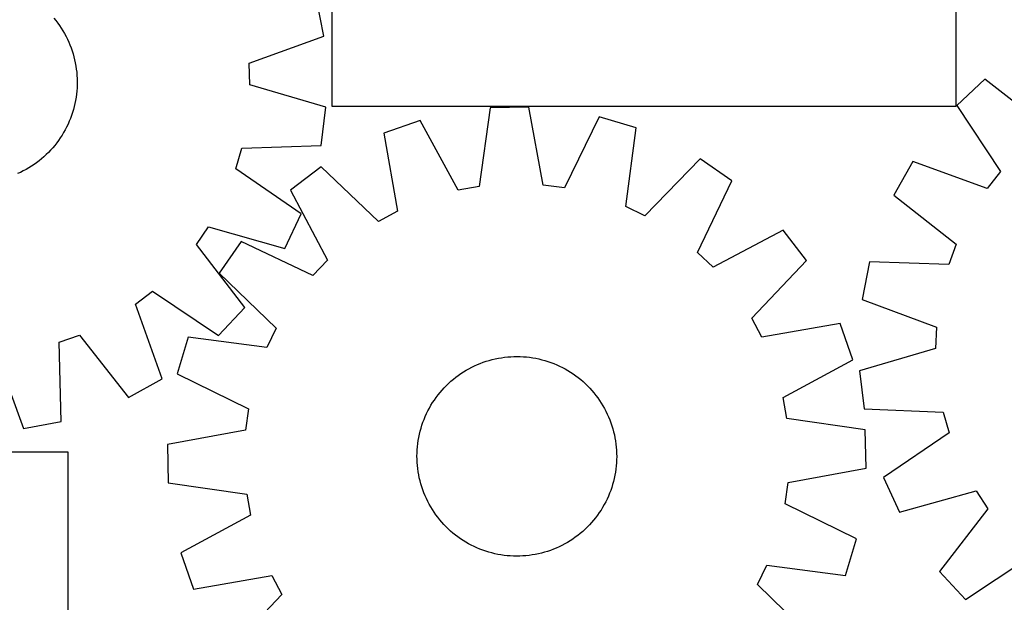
# Model space of a CAD drawing. Header units: millimetres. Extents: x 7 to 1493, y 7 to 2993.
# Tile 5 of 13: x 287 to 681, y 2414 to 2648. Entities that reach past the tile are written whole.
import ezdxf

# ---------------------------------------------------------------- set-up
doc = ezdxf.new("R2010")
doc.units = ezdxf.units.MM
doc.layers.add('CUT', color=7, linetype='CONTINUOUS', true_color=0x000000)

msp = doc.modelspace()

# ---------------------------------------------------------------- linework, layer by layer
at = {"layer": 'CUT'}
for p, q in [((662.174131, 2613.061831), (662.174131, 2913.061831)), ((412.174131, 2713.061831), (412.174131, 2613.061831)), ((408.89063, 2641.121682), (406.020759, 2656.237713)), ((300.762231, 2648.317272), (301.554729, 2647.342103)), ((301.554729, 2647.342103), (302.316205, 2646.342523)), ((302.316205, 2646.342523), (303.045908, 2645.319518)), ((303.045908, 2645.319518), (303.743118, 2644.274096)), ((303.743118, 2644.274096), (304.407146, 2643.207291)), ((304.407146, 2643.207291), (305.037337, 2642.120155)), ((305.037337, 2642.120155), (305.63307, 2641.01376)), ((305.63307, 2641.01376), (306.193756, 2639.889198)), ((306.193756, 2639.889198), (306.718842, 2638.74758)), ((306.718842, 2638.74758), (307.207809, 2637.590032)), ((379.054451, 2630.223189), (408.89063, 2641.121682)), ((307.207809, 2637.590032), (307.660176, 2636.417697)), ((307.660176, 2636.417697), (308.075496, 2635.23173)), ((308.075496, 2635.23173), (308.453359, 2634.033303)), ((308.453359, 2634.033303), (308.793392, 2632.823599)), ((308.793392, 2632.823599), (309.095259, 2631.603811)), ((309.095259, 2631.603811), (309.358663, 2630.375143)), ((309.358663, 2630.375143), (309.583343, 2629.138807)), ((309.583343, 2629.138807), (309.769079, 2627.896025)), ((309.769079, 2627.896025), (309.915685, 2626.648021)), ((379.3163, 2621.652844), (379.054451, 2630.223189)), ((309.915685, 2626.648021), (310.023019, 2625.396028)), ((310.023019, 2625.396028), (310.090974, 2624.141281)), ((310.090974, 2624.141281), (310.119483, 2622.88502)), ((310.119483, 2622.88502), (310.108518, 2621.628482)), ((673.672054, 2623.811864), (662.395809, 2613.343968)), ((698.766439, 2604.33761), (673.672054, 2623.811864)), ((309.968246, 2619.119539), (309.839079, 2617.86961)), ((310.058089, 2620.372909), (309.968246, 2619.119539)), ((310.108518, 2621.628482), (310.058089, 2620.372909)), ((409.762169, 2612.596145), (379.3163, 2621.652844)), ((309.463318, 2615.385003), (309.217095, 2614.152777)), ((309.670714, 2616.624355), (309.463318, 2615.385003)), ((309.839079, 2617.86961), (309.670714, 2616.624355)), ((308.60918, 2611.714559), (308.248087, 2610.510973)), ((308.932289, 2612.928893), (308.60918, 2611.714559)), ((309.217095, 2614.152777), (308.932289, 2612.928893)), ((407.820469, 2597.333107), (409.762169, 2612.596145)), ((412.174131, 2613.061831), (662.174131, 2613.061831)), ((475.572295, 2612.341196), (471.0925, 2580.894318)), ((490.954923, 2612.66571), (475.572295, 2612.341196)), ((496.756957, 2581.435738), (490.954923, 2612.66571)), ((662.395809, 2613.343968), (679.953092, 2586.872917)), ((306.940655, 2606.976523), (306.43156, 2605.827685)), ((307.413413, 2608.140786), (306.940655, 2606.976523)), ((307.849367, 2609.319323), (307.413413, 2608.140786)), ((308.248087, 2610.510973), (307.849367, 2609.319323)), ((447.48524, 2607.283216), (432.955772, 2602.221092)), ((462.653895, 2579.374674), (447.48524, 2607.283216)), ((519.230302, 2608.796758), (505.252143, 2580.273332)), ((533.96033, 2604.351895), (519.230302, 2608.796758)), ((305.306404, 2603.5808), (304.691454, 2602.48497)), ((305.886631, 2604.695405), (305.306404, 2603.5808)), ((306.43156, 2605.827685), (305.886631, 2604.695405)), ((529.8278, 2572.8575), (533.96033, 2604.351895)), ((302.644493, 2599.320849), (301.897047, 2598.310734)), ((303.359841, 2600.353943), (302.644493, 2599.320849)), ((304.042386, 2601.408997), (303.359841, 2600.353943)), ((304.691454, 2602.48497), (304.042386, 2601.408997)), ((432.955772, 2602.221092), (438.412853, 2570.929)), ((299.469658, 2595.428115), (298.601505, 2594.519645)), ((300.308846, 2596.363406), (299.469658, 2595.428115)), ((301.118242, 2597.324595), (300.308846, 2596.363406)), ((301.897047, 2598.310734), (301.118242, 2597.324595)), ((373.677408, 2587.956112), (376.076756, 2596.18791)), ((376.076756, 2596.18791), (407.820469, 2597.333107)), ((294.8568, 2591.171491), (293.857219, 2590.410014)), ((295.831968, 2591.963989), (294.8568, 2591.171491)), ((296.781762, 2592.786727), (295.831968, 2591.963989)), ((297.705245, 2593.638892), (296.781762, 2592.786727)), ((298.601505, 2594.519645), (297.705245, 2593.638892)), ((559.656241, 2591.934731), (537.547999, 2569.126829)), ((572.291793, 2583.155586), (559.656241, 2591.934731)), ((289.634851, 2587.688882), (288.528456, 2587.09315)), ((290.721987, 2588.319073), (289.634851, 2587.688882)), ((291.788793, 2588.983102), (290.721987, 2588.319073)), ((292.834214, 2589.680311), (291.788793, 2588.983102)), ((293.857219, 2590.410014), (292.834214, 2589.680311)), ((399.834476, 2569.934389), (373.677408, 2587.956112)), ((407.806398, 2588.731289), (395.552335, 2579.42707)), ((430.856858, 2566.876061), (407.806398, 2588.731289)), ((644.774944, 2590.89467), (637.285355, 2577.454558)), ((674.658998, 2580.128146), (644.774944, 2590.89467)), ((287.403895, 2586.532464), (286.262277, 2586.007378)), ((288.528456, 2587.09315), (287.403895, 2586.532464)), ((679.953092, 2586.872917), (674.658998, 2580.128146)), ((395.552335, 2579.42707), (410.412115, 2551.352853)), ((471.0925, 2580.894318), (462.653895, 2579.374674)), ((505.252143, 2580.273332), (496.756957, 2581.435738)), ((558.62922, 2554.479658), (572.291793, 2583.155586)), ((637.285355, 2577.454558), (662.163329, 2557.704592)), ((537.547999, 2569.126829), (529.8278, 2572.8575)), ((393.271271, 2556.018395), (399.834476, 2569.934389)), ((438.412853, 2570.929), (430.856858, 2566.876061)), ((357.901639, 2557.65113), (362.727321, 2564.738595)), ((362.727321, 2564.738595), (393.271271, 2556.018395)), ((592.892942, 2563.405687), (564.818725, 2548.545907)), ((602.197161, 2551.151624), (592.892942, 2563.405687)), ((377.209471, 2532.428473), (357.901639, 2557.65113)), ((375.802436, 2558.825922), (367.023291, 2546.19037)), ((404.478364, 2545.163348), (375.802436, 2558.825922)), ((662.163329, 2557.704592), (659.212595, 2549.653969)), ((564.818725, 2548.545907), (558.62922, 2554.479658)), ((410.412115, 2551.352853), (404.478364, 2545.163348)), ((580.341932, 2528.101163), (602.197161, 2551.151624)), ((627.464131, 2550.658861), (624.494333, 2535.562145)), ((659.212595, 2549.653969), (627.464131, 2550.658861)), ((367.023291, 2546.19037), (389.831193, 2524.082128)), ((333.533237, 2533.704359), (340.31288, 2538.953722)), ((340.31288, 2538.953722), (366.667213, 2521.221719)), ((344.101847, 2503.749739), (333.533237, 2533.704359)), ((366.667213, 2521.221719), (377.209471, 2532.428473)), ((624.494333, 2535.562145), (654.257767, 2524.466528)), ((584.394871, 2520.545169), (580.341932, 2528.101163)), ((615.686963, 2526.00225), (584.394871, 2520.545169)), ((620.749087, 2511.472781), (615.686963, 2526.00225)), ((654.257767, 2524.466528), (653.939231, 2515.898103)), ((302.957551, 2518.459877), (311.027517, 2521.357292)), ((311.027517, 2521.357292), (330.612486, 2496.349219)), ((354.606127, 2520.494459), (350.161264, 2505.76443)), ((386.100522, 2516.361929), (354.606127, 2520.494459)), ((389.831193, 2524.082128), (386.100522, 2516.361929)), ((303.752409, 2486.70546), (302.957551, 2518.459877)), ((277.737885, 2513.671769), (288.636378, 2483.835589)), ((480.05213, 2512.268938), (481.296612, 2512.44292)), ((481.296612, 2512.44292), (482.545946, 2512.577726)), ((482.545946, 2512.577726), (483.798897, 2512.673224)), ((483.798897, 2512.673224), (485.05423, 2512.729318)), ((485.05423, 2512.729318), (486.310705, 2512.745953)), ((486.310705, 2512.745953), (487.567083, 2512.723114)), ((487.567083, 2512.723114), (488.822123, 2512.660822)), ((488.822123, 2512.660822), (490.074588, 2512.559138)), ((490.074588, 2512.559138), (491.32324, 2512.418165)), ((491.32324, 2512.418165), (492.566849, 2512.238039)), ((653.939231, 2515.898103), (623.434119, 2507.042998)), ((467.028401, 2507.845813), (468.140376, 2508.431063)), ((468.140376, 2508.431063), (469.270186, 2508.981096)), ((469.270186, 2508.981096), (470.416715, 2509.49537)), ((470.416715, 2509.49537), (471.578833, 2509.973377)), ((471.578833, 2509.973377), (472.755391, 2510.414644)), ((472.755391, 2510.414644), (473.945229, 2510.818738)), ((473.945229, 2510.818738), (475.147173, 2511.185258)), ((475.147173, 2511.185258), (476.360037, 2511.513844)), ((476.360037, 2511.513844), (477.582624, 2511.80417)), ((477.582624, 2511.80417), (478.813726, 2512.055951)), ((478.813726, 2512.055951), (480.05213, 2512.268938)), ((492.566849, 2512.238039), (493.804185, 2512.01894)), ((493.804185, 2512.01894), (495.03403, 2511.761083)), ((495.03403, 2511.761083), (496.255168, 2511.464723)), ((496.255168, 2511.464723), (497.466394, 2511.130153)), ((497.466394, 2511.130153), (498.666514, 2510.757702)), ((498.666514, 2510.757702), (499.854342, 2510.347738)), ((499.854342, 2510.347738), (501.028707, 2509.900666)), ((501.028707, 2509.900666), (502.18845, 2509.416927)), ((502.18845, 2509.416927), (503.332426, 2508.896998)), ((503.332426, 2508.896998), (504.459506, 2508.341392)), ((504.459506, 2508.341392), (505.568577, 2507.750658)), ((592.840546, 2496.304127), (620.749087, 2511.472781)), ((350.161264, 2505.76443), (378.68469, 2491.786271)), ((460.791159, 2503.629462), (461.773774, 2504.412709)), ((461.773774, 2504.412709), (462.780505, 2505.164705)), ((462.780505, 2505.164705), (463.810361, 2505.884708)), ((463.810361, 2505.884708), (464.862325, 2506.572007)), ((464.862325, 2506.572007), (465.935358, 2507.225923)), ((465.935358, 2507.225923), (467.028401, 2507.845813)), ((505.568577, 2507.750658), (506.658547, 2507.125379)), ((506.658547, 2507.125379), (507.728338, 2506.466172)), ((507.728338, 2506.466172), (508.776894, 2505.773687)), ((508.776894, 2505.773687), (509.803182, 2505.048608)), ((509.803182, 2505.048608), (510.806188, 2504.29165)), ((623.434119, 2507.042998), (625.274815, 2491.767449)), ((330.612486, 2496.349219), (344.101847, 2503.749739)), ((457.120895, 2500.199868), (457.997594, 2501.100093)), ((457.997594, 2501.100093), (458.902138, 2501.972336)), ((458.902138, 2501.972336), (459.833632, 2502.815737)), ((459.833632, 2502.815737), (460.791159, 2503.629462)), ((510.806188, 2504.29165), (511.784923, 2503.50356)), ((511.784923, 2503.50356), (512.73842, 2502.685116)), ((512.73842, 2502.685116), (513.665739, 2501.837127)), ((513.665739, 2501.837127), (514.565964, 2500.960428)), ((514.565964, 2500.960428), (515.438208, 2500.055884)), ((453.909414, 2496.337311), (454.666372, 2497.340317)), ((454.666372, 2497.340317), (455.454462, 2498.319052)), ((455.454462, 2498.319052), (456.272905, 2499.272549)), ((456.272905, 2499.272549), (457.120895, 2500.199868)), ((515.438208, 2500.055884), (516.281608, 2499.124389)), ((516.281608, 2499.124389), (517.095333, 2498.166862)), ((517.095333, 2498.166862), (517.878581, 2497.184248)), ((517.878581, 2497.184248), (518.630577, 2496.177516)), ((451.207363, 2492.102706), (451.832643, 2493.192675)), ((451.832643, 2493.192675), (452.49185, 2494.262466)), ((452.49185, 2494.262466), (453.184335, 2495.311023)), ((453.184335, 2495.311023), (453.909414, 2496.337311)), ((518.630577, 2496.177516), (519.350579, 2495.147661)), ((519.350579, 2495.147661), (520.037878, 2494.095697)), ((520.037878, 2494.095697), (520.691795, 2493.022664)), ((520.691795, 2493.022664), (521.311684, 2491.929621)), ((594.360189, 2487.865522), (592.840546, 2496.304127)), ((378.68469, 2491.786271), (377.522284, 2483.291085)), ((449.057356, 2487.562836), (449.541095, 2488.722578)), ((449.541095, 2488.722578), (450.061024, 2489.866554)), ((450.061024, 2489.866554), (450.61663, 2490.993634)), ((450.61663, 2490.993634), (451.207363, 2492.102706)), ((521.311684, 2491.929621), (521.896934, 2490.817646)), ((521.896934, 2490.817646), (522.446968, 2489.687836)), ((522.446968, 2489.687836), (522.961241, 2488.541306)), ((625.274815, 2491.767449), (657.010257, 2490.412297)), ((657.010257, 2490.412297), (659.355101, 2482.164807)), ((288.636378, 2483.835589), (303.752409, 2486.70546)), ((447.827869, 2484.000522), (448.20032, 2485.200642)), ((448.20032, 2485.200642), (448.610284, 2486.388471)), ((448.610284, 2486.388471), (449.057356, 2487.562836)), ((522.961241, 2488.541306), (523.439248, 2487.379189)), ((523.439248, 2487.379189), (523.880516, 2486.202631)), ((523.880516, 2486.202631), (524.284609, 2485.012793)), ((524.284609, 2485.012793), (524.65113, 2483.810848)), ((625.807068, 2483.385726), (594.360189, 2487.865522)), ((377.522284, 2483.291085), (346.292312, 2477.489052)), ((446.939082, 2480.338314), (447.196939, 2481.568158)), ((447.196939, 2481.568158), (447.493299, 2482.789296)), ((447.493299, 2482.789296), (447.827869, 2484.000522)), ((524.65113, 2483.810848), (524.979715, 2482.597985)), ((524.979715, 2482.597985), (525.270042, 2481.375398)), ((525.270042, 2481.375398), (525.521822, 2480.144296)), ((626.131581, 2468.003099), (625.807068, 2483.385726)), ((659.355101, 2482.164807), (633.079393, 2464.316504)), ((346.292312, 2477.489052), (346.616826, 2462.106424)), ((446.398883, 2476.608716), (446.539857, 2477.857369)), ((446.539857, 2477.857369), (446.719983, 2479.100977)), ((446.719983, 2479.100977), (446.939082, 2480.338314)), ((525.521822, 2480.144296), (525.734809, 2478.905892)), ((525.734809, 2478.905892), (525.908791, 2477.66141)), ((525.908791, 2477.66141), (526.043598, 2476.412076)), ((306.522155, 2474.431214), (106.522155, 2474.431214)), ((306.522155, 2399.431214), (306.522155, 2474.431214)), ((446.212069, 2472.844834), (446.234908, 2474.101211)), ((446.228704, 2471.588358), (446.212069, 2472.844834)), ((446.234908, 2474.101211), (446.2972, 2475.356252)), ((446.2972, 2475.356252), (446.398883, 2476.608716)), ((526.043598, 2476.412076), (526.139095, 2475.159125)), ((526.139095, 2475.159125), (526.195189, 2473.903792)), ((526.195189, 2473.903792), (526.211825, 2472.647317)), ((446.284798, 2470.333026), (446.228704, 2471.588358)), ((446.380295, 2469.080074), (446.284798, 2470.333026)), ((446.515102, 2467.830741), (446.380295, 2469.080074)), ((526.126693, 2470.135899), (526.02501, 2468.883434)), ((526.188985, 2471.390939), (526.126693, 2470.135899)), ((526.211825, 2472.647317), (526.188985, 2471.390939)), ((446.689084, 2466.586258), (446.515102, 2467.830741)), ((446.902071, 2465.347855), (446.689084, 2466.586258)), ((447.153852, 2464.116752), (446.902071, 2465.347855)), ((525.484811, 2465.153836), (525.226955, 2463.923992)), ((525.703911, 2466.391173), (525.484811, 2465.153836)), ((525.884036, 2467.634782), (525.703911, 2466.391173)), ((526.02501, 2468.883434), (525.884036, 2467.634782)), ((594.901609, 2462.201065), (626.131581, 2468.003099)), ((346.616826, 2462.106424), (378.063704, 2457.626628)), ((447.444178, 2462.894166), (447.153852, 2464.116752)), ((447.772764, 2461.681302), (447.444178, 2462.894166)), ((448.139284, 2460.479358), (447.772764, 2461.681302)), ((524.596024, 2461.491628), (524.223573, 2460.291508)), ((524.930595, 2462.702854), (524.596024, 2461.491628)), ((525.226955, 2463.923992), (524.930595, 2462.702854)), ((593.739203, 2453.705879), (594.901609, 2462.201065)), ((633.079393, 2464.316504), (639.550402, 2450.3574)), ((378.063704, 2457.626628), (379.583347, 2449.188023)), ((448.543377, 2459.28952), (448.139284, 2460.479358)), ((448.984645, 2458.112961), (448.543377, 2459.28952)), ((449.462652, 2456.950844), (448.984645, 2458.112961)), ((523.366537, 2457.929315), (522.882798, 2456.769572)), ((523.81361, 2459.10368), (523.366537, 2457.929315)), ((524.223573, 2460.291508), (523.81361, 2459.10368)), ((639.550402, 2450.3574), (670.151367, 2458.875365)), ((670.151367, 2458.875365), (674.93006, 2451.756133)), ((449.976926, 2455.804315), (449.462652, 2456.950844)), ((450.526959, 2454.674505), (449.976926, 2455.804315)), ((451.112209, 2453.56253), (450.526959, 2454.674505)), ((451.732098, 2452.469486), (451.112209, 2453.56253)), ((521.21653, 2453.389444), (520.591251, 2452.299475)), ((521.807264, 2454.498516), (521.21653, 2453.389444)), ((522.362869, 2455.625596), (521.807264, 2454.498516)), ((522.882798, 2456.769572), (522.362869, 2455.625596)), ((622.262629, 2439.72772), (593.739203, 2453.705879)), ((379.583347, 2449.188023), (351.674806, 2434.019369)), ((452.386015, 2451.396453), (451.732098, 2452.469486)), ((453.073314, 2450.34449), (452.386015, 2451.396453)), ((453.793317, 2449.314634), (453.073314, 2450.34449)), ((454.545313, 2448.307902), (453.793317, 2449.314634)), ((519.239558, 2450.181128), (518.514479, 2449.15484)), ((519.932043, 2451.229684), (519.239558, 2450.181128)), ((520.591251, 2452.299475), (519.932043, 2451.229684)), ((674.93006, 2451.756133), (655.455806, 2426.661747)), ((455.32856, 2447.325288), (454.545313, 2448.307902)), ((456.142285, 2446.367761), (455.32856, 2447.325288)), ((456.985686, 2445.436266), (456.142285, 2446.367761)), ((457.857929, 2444.531723), (456.985686, 2445.436266)), ((515.302998, 2445.292283), (514.426299, 2444.392057)), ((516.150988, 2446.219601), (515.302998, 2445.292283)), ((516.969431, 2447.173099), (516.150988, 2446.219601)), ((517.757521, 2448.151833), (516.969431, 2447.173099)), ((518.514479, 2449.15484), (517.757521, 2448.151833)), ((458.758154, 2443.655024), (457.857929, 2444.531723)), ((459.685473, 2442.807034), (458.758154, 2443.655024)), ((460.63897, 2441.98859), (459.685473, 2442.807034)), ((461.617705, 2441.200501), (460.63897, 2441.98859)), ((511.632734, 2441.862688), (510.65012, 2441.079441)), ((512.590261, 2442.676414), (511.632734, 2441.862688)), ((513.521756, 2443.519814), (512.590261, 2442.676414)), ((514.426299, 2444.392057), (513.521756, 2443.519814)), ((462.620711, 2440.443543), (461.617705, 2441.200501)), ((463.646999, 2439.718463), (462.620711, 2440.443543)), ((464.695556, 2439.025978), (463.646999, 2439.718463)), ((465.765347, 2438.366771), (464.695556, 2439.025978)), ((466.855316, 2437.741492), (465.765347, 2438.366771)), ((467.964388, 2437.150758), (466.855316, 2437.741492)), ((505.395492, 2437.646338), (504.283517, 2437.061088)), ((506.488536, 2438.266227), (505.395492, 2437.646338)), ((507.561569, 2438.920144), (506.488536, 2438.266227)), ((508.613532, 2439.607443), (507.561569, 2438.920144)), ((509.643388, 2440.327445), (508.613532, 2439.607443)), ((510.65012, 2441.079441), (509.643388, 2440.327445)), ((617.817767, 2424.997691), (622.262629, 2439.72772)), ((351.674806, 2434.019369), (356.73693, 2419.489901)), ((469.091468, 2436.595153), (467.964388, 2437.150758)), ((470.235444, 2436.075224), (469.091468, 2436.595153)), ((471.395186, 2435.591485), (470.235444, 2436.075224)), ((472.569551, 2435.144412), (471.395186, 2435.591485)), ((473.75738, 2434.734449), (472.569551, 2435.144412)), ((474.957499, 2434.361998), (473.75738, 2434.734449)), ((476.168726, 2434.027427), (474.957499, 2434.361998)), ((477.389864, 2433.731067), (476.168726, 2434.027427)), ((478.619708, 2433.47321), (477.389864, 2433.731067)), ((479.857045, 2433.254111), (478.619708, 2433.47321)), ((493.610167, 2433.436199), (492.371764, 2433.223213)), ((494.84127, 2433.68798), (493.610167, 2433.436199)), ((496.063856, 2433.978307), (494.84127, 2433.68798)), ((497.27672, 2434.306892), (496.063856, 2433.978307)), ((498.478664, 2434.673412), (497.27672, 2434.306892)), ((499.668502, 2435.077506), (498.478664, 2434.673412)), ((500.845061, 2435.518774), (499.668502, 2435.077506)), ((502.007178, 2435.99678), (500.845061, 2435.518774)), ((503.153707, 2436.511054), (502.007178, 2435.99678)), ((504.283517, 2437.061088), (503.153707, 2436.511054)), ((481.100653, 2433.073986), (479.857045, 2433.254111)), ((482.349306, 2432.933012), (481.100653, 2433.073986)), ((483.60177, 2432.831329), (482.349306, 2432.933012)), ((484.856811, 2432.769037), (483.60177, 2432.831329)), ((486.113188, 2432.746197), (484.856811, 2432.769037)), ((487.369664, 2432.762833), (486.113188, 2432.746197)), ((488.624996, 2432.818927), (487.369664, 2432.762833)), ((489.877948, 2432.914424), (488.624996, 2432.818927)), ((491.127281, 2433.04923), (489.877948, 2432.914424)), ((492.371764, 2433.223213), (491.127281, 2433.04923)), ((665.923702, 2415.385502), (692.394753, 2432.942786)), ((582.592701, 2421.410023), (586.323371, 2429.130222)), ((586.323371, 2429.130222), (617.817767, 2424.997691)), ((655.455806, 2426.661747), (665.923702, 2415.385502)), ((356.73693, 2419.489901), (388.029022, 2424.946982)), ((388.029022, 2424.946982), (392.081961, 2417.390987)), ((605.400602, 2399.30178), (582.592701, 2421.410023)), ((392.081961, 2417.390987), (370.226733, 2394.340526))]:
    msp.add_line(p, q, dxfattribs=at)

doc.saveas('drawing.dxf')
